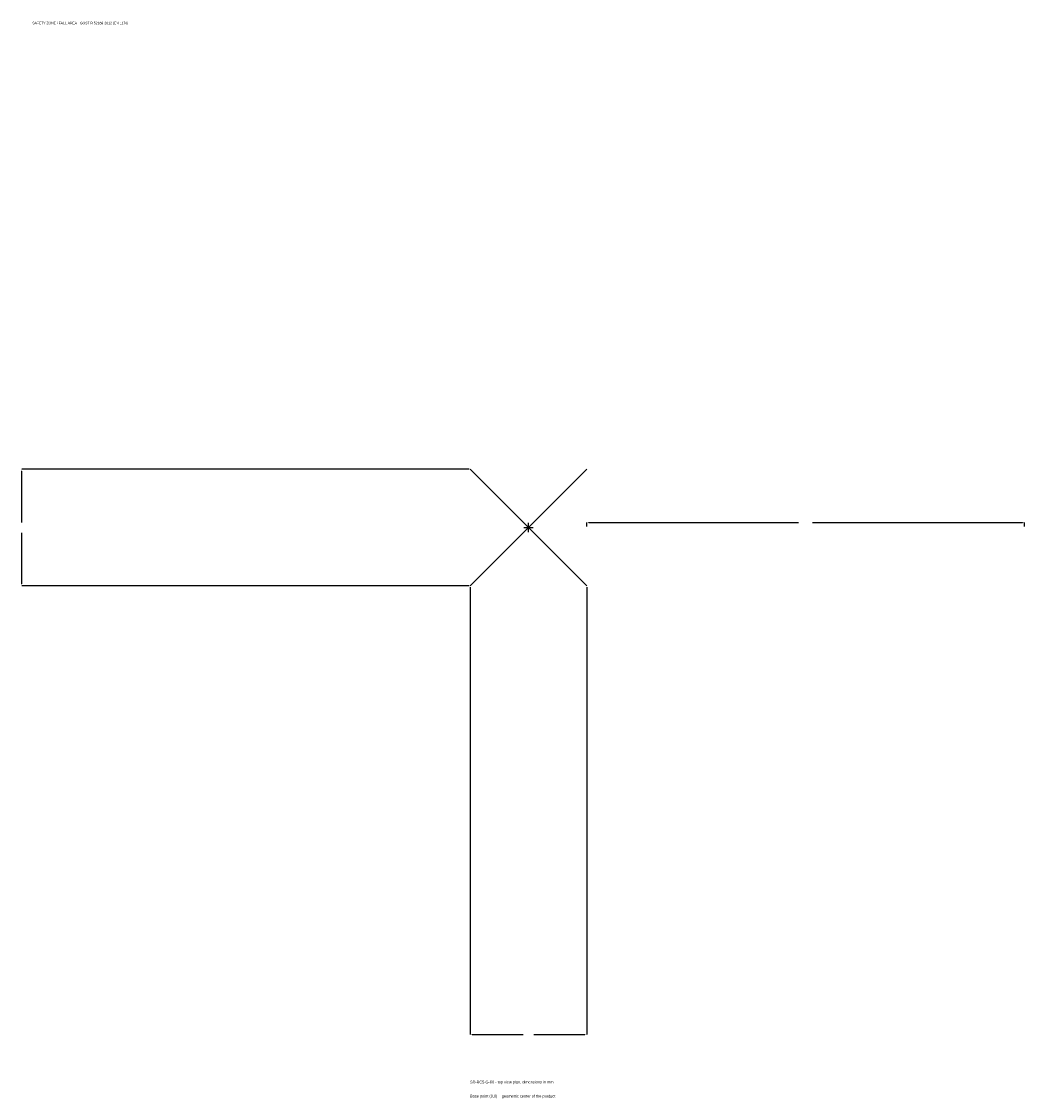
# Model space of a CAD drawing. Extents: x -1737 to 1700, y -1955 to 1733.
import ezdxf

# ---------------------------------------------------------------- set-up
doc = ezdxf.new("R2010")
doc.units = 0
for name, color, linetype in [('GP_MAF_zona_bezopasnosti', 1, 'Continuous'), ('ZSK_DANNYE', 3, 'Continuous'), ('ZSK_KONTUR', 7, 'Continuous'), ('ZSK_RAZMERY', 8, 'Continuous')]:
    doc.layers.add(name, color=color, linetype=linetype)
doc.dimstyles.new('ORION', dxfattribs={"dimtxt": 12, "dimasz": 7.2, "dimexe": 1.25, "dimexo": 3.6, "dimtad": 1, "dimcen": 2.5, "dimazin": 3, "dimtfac": 1, "dimtmove": 0, "dimatfit": 3})

# ---------------------------------------------------------------- blocks, each defined once
blk = doc.blocks.new('_CLOSEDFILLED')
at = {"color": 0, "linetype": 'BYBLOCK'}
blk.add_solid([(-1, 0.16), (0, 0), (-1, -0.16)], dxfattribs=at)
blk = doc.blocks.new('*D1')
for p, q in [((-200, -203.6), (-200, -1736)), ((200, -203.6), (200, -1736)), ((-192.8, -1736), (-18, -1736)), ((18, -1736), (192.8, -1736))]:
    blk.add_line(p, q)
at = {"layer": 'Defpoints'}
for p in [(-200, -200), (200, -200), (-200, -1736)]:
    blk.add_point(p, dxfattribs=at)
at = {"layer": 'ZSK_RAZMERY', "xscale": 7.199999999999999, "yscale": 7.199999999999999, "rotation": 180}
blk.add_blockref('_CLOSEDFILLED', (-200, -1736), dxfattribs=at)
at = {"layer": 'ZSK_RAZMERY', "xscale": 7.199999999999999, "yscale": 7.199999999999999}
blk.add_blockref('_CLOSEDFILLED', (200, -1736), dxfattribs=at)
blk = doc.blocks.new('*D2')
for p, q in [((-203.6, 200), (-1736, 200)), ((-1736, 18), (-1736, 192.8)), ((-1736, -192.8), (-1736, -18)), ((-203.6, -200), (-1736, -200))]:
    blk.add_line(p, q)
at = {"layer": 'Defpoints'}
for p in [(-200, 200), (-1736, -200), (-200, -200)]:
    blk.add_point(p, dxfattribs=at)
at = {"layer": 'ZSK_RAZMERY', "xscale": 7.199999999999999, "yscale": 7.199999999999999}
for p, rotation in [((-1736, 200), 90), ((-1736, -200), 270)]:
    blk.add_blockref('_CLOSEDFILLED', p, dxfattribs=dict(at, rotation=rotation))
blk = doc.blocks.new('*D3')
for p, q in [((200, 3.6), (200, 18)), ((207.2, 18), (926, 18)), ((974, 18), (1692.8, 18)), ((1700, 3.6), (1700, 18))]:
    blk.add_line(p, q)
at = {"layer": 'Defpoints'}
for p in [(200, 18), (200, 0), (1700, 0)]:
    blk.add_point(p, dxfattribs=at)
at = {"layer": 'ZSK_RAZMERY', "xscale": 7.199999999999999, "yscale": 7.199999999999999, "rotation": 180}
blk.add_blockref('_CLOSEDFILLED', (200, 18), dxfattribs=at)
at = {"layer": 'ZSK_RAZMERY', "xscale": 7.199999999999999, "yscale": 7.199999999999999}
blk.add_blockref('_CLOSEDFILLED', (1700, 18), dxfattribs=at)
blk = doc.blocks.new('B1')
at = {"layer": 'ZSK_KONTUR'}
for p, q in [((-200, -200), (200, 200)), ((-200, 200), (200, -200))]:
    blk.add_line(p, q, dxfattribs=at)
at = {"layer": 'ZSK_RAZMERY'}
for p, q in [((-16, 0), (16, 0)), ((0, -16), (0, 16))]:
    blk.add_line(p, q, dxfattribs=at)
at = {"layer": 'GP_MAF_zona_bezopasnosti', "color": 1}
blk.add_text('SAFETY ZONE / FALL AREA - GOST R 52169-2012 (EN 1176)', height=8.4, dxfattribs=at).set_placement((-1700, 1724))
at = {"layer": 'ZSK_RAZMERY'}
dim = blk.add_linear_dim(base=(-1736, -200), p1=(-200, -200), p2=(-200, 200), angle=90, dimstyle='ORION', dxfattribs=at)
dim.commit()
dim.dimension.update_dxf_attribs({"geometry": '*D2', "text_midpoint": (-1736, 0)})
for base, p1, p2, picture, middle in [((200, 18), (200, 0), (1700, 0), '*D3', (950, 18)), ((-200, -1736), (-200, -200), (200, -200), '*D1', (0, -1736))]:
    dim = blk.add_linear_dim(base=base, p1=p1, p2=p2, dimstyle='ORION', dxfattribs=at)
    dim.commit()
    dim.dimension.update_dxf_attribs({"geometry": picture, "text_midpoint": middle})

msp = doc.modelspace()

# ---------------------------------------------------------------- block references
msp.add_blockref('B1', (0, 0))

# ---------------------------------------------------------------- texts
at = {"layer": 'ZSK_DANNYE', "color": 3}
msp.add_text('SD-BC5-G-60 - top view plan, dimensions in mm', height=9.6, dxfattribs=at).set_placement((-200, -1904))
at = {"layer": 'ZSK_DANNYE', "color": 7}
msp.add_text('Base point (0,0) = geometric center of the product', height=9.6, dxfattribs=at).set_placement((-200, -1952))

doc.saveas('drawing.dxf')
